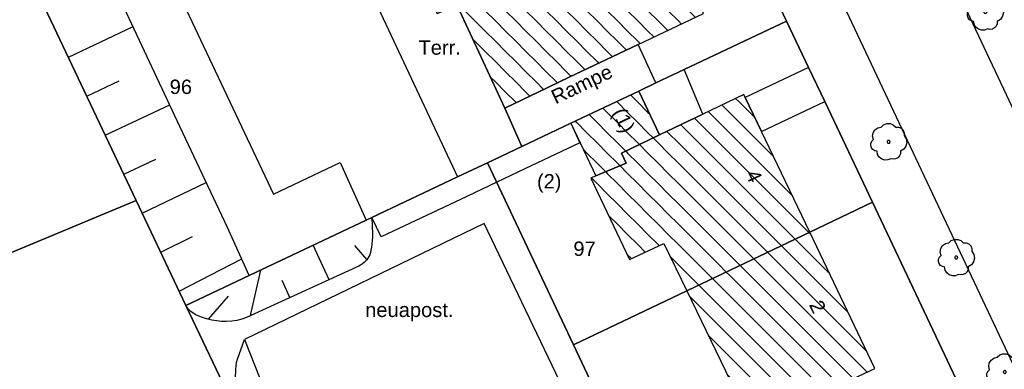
# Model space of a CAD drawing. Extents: x 32394465 to 32399599, y 5706239 to 5708675.
# Tile 27 of 40: x 32395072 to 32395140, y 5706799 to 5706823. Entities that reach past the tile are written whole.
import ezdxf
from ezdxf.enums import TextEntityAlignment as Align

# ---------------------------------------------------------------- set-up
doc = ezdxf.new("R2010")
doc.units = 0
doc.linetypes.add('LT00000', pattern=[0])
for name, color, linetype, lineweight in [('Baumstandorte', 250, 'LT00000', 18), ('BauwerkeSiedlung_Text', 250, 'LT00000', 18), ('BauwerkeSiedlung_Umring', 250, 'LT00000', 18), ('BauwerkeVerkehr_Umring', 250, 'LT00000', 18), ('Flurstueck_Umring', 250, 'LT00000', 18), ('Flurstuecksnummer', 250, 'LT00000', 18), ('Gebaeude_Fuellung', 250, 'LT00000', 18), ('Gebaeude_Text', 250, 'LT00000', 18), ('Gebaeude_Umring', 250, 'LT00000', 18), ('GebaeudeHausnummer', 250, 'LT00000', 18), ('GebaeudePseudonummer', 250, 'LT00000', 18), ('NutzungSiedlung_Umring', 250, 'LT00000', 18), ('NutzungVerkehr_Umring', 250, 'LT00000', 18), ('ReliefBoeschungSchraffen', 250, 'LT00000', 18), ('ReliefBoeschungskante', 250, 'LT00000', 18)]:
    doc.layers.add(name, color=color, linetype=linetype, lineweight=lineweight)
doc.styles.add('TS100', font='arial.ttf', dxfattribs={"height": 0.2})
pattern_1 = [(-45, (0, 0), (0.707106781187, 0.707106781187), [1])]

# ---------------------------------------------------------------- blocks, each defined once
blk = doc.blocks.new('SYMB1123')
at = {"color": 250, "linetype": 'ByBlock', "lineweight": -3, "flags": 128}
for points in [[(-0.424, 0.059), (-0.446, 0.153), (-0.431, 0.248), (-0.381, 0.33), (-0.303, 0.387), (-0.21, 0.409)], [(-0.424, 0.059), (-0.446, 0.153), (-0.431, 0.248), (-0.381, 0.33), (-0.303, 0.387), (-0.21, 0.409)], [(-0.21, 0.409), (-0.141, 0.473), (-0.053, 0.506), (0.04, 0.506), (0.127, 0.473), (0.196, 0.409)], [(-0.21, 0.409), (-0.141, 0.473), (-0.053, 0.506), (0.04, 0.506), (0.127, 0.473), (0.196, 0.409)], [(0.196, 0.409), (0.275, 0.41), (0.348, 0.38), (0.404, 0.325), (0.434, 0.252), (0.433, 0.173)], [(0.196, 0.409), (0.275, 0.41), (0.348, 0.38), (0.404, 0.325), (0.434, 0.252), (0.433, 0.173)], [(-0.323, -0.263), (-0.385, -0.251), (-0.439, -0.218), (-0.478, -0.168), (-0.497, -0.108), (-0.494, -0.044), (-0.468, 0.014), (-0.424, 0.059)], [(-0.323, -0.263), (-0.385, -0.251), (-0.439, -0.218), (-0.478, -0.168), (-0.497, -0.108), (-0.494, -0.044), (-0.468, 0.014), (-0.424, 0.059)], [(0.433, 0.173), (0.488, 0.084), (0.505, -0.019), (0.481, -0.121), (0.42, -0.207), (0.332, -0.263)], [(0.433, 0.173), (0.488, 0.084), (0.505, -0.019), (0.481, -0.121), (0.42, -0.207), (0.332, -0.263)], [(0.061, -0.47), (-0.02, -0.505), (-0.109, -0.508), (-0.193, -0.481), (-0.262, -0.426), (-0.307, -0.35), (-0.323, -0.263)], [(0.061, -0.47), (-0.02, -0.505), (-0.109, -0.508), (-0.193, -0.481), (-0.262, -0.426), (-0.307, -0.35), (-0.323, -0.263)], [(0.332, -0.263), (0.329, -0.331), (0.302, -0.394), (0.256, -0.444), (0.195, -0.476), (0.128, -0.485), (0.061, -0.47)], [(0.332, -0.263), (0.329, -0.331), (0.302, -0.394), (0.256, -0.444), (0.195, -0.476), (0.128, -0.485), (0.061, -0.47)]]:
    blk.add_lwpolyline(points, dxfattribs=at)
at = {"color": 250, "linetype": 'ByBlock', "lineweight": 18, "flags": 128}
for points in [[(-0.424, 0.059), (-0.446, 0.153), (-0.431, 0.248), (-0.381, 0.33), (-0.303, 0.387), (-0.21, 0.409)], [(-0.21, 0.409), (-0.141, 0.473), (-0.053, 0.506), (0.04, 0.506), (0.127, 0.473), (0.196, 0.409)], [(0.196, 0.409), (0.275, 0.41), (0.348, 0.38), (0.404, 0.325), (0.434, 0.252), (0.433, 0.173)], [(-0.323, -0.263), (-0.385, -0.251), (-0.439, -0.218), (-0.478, -0.168), (-0.497, -0.108), (-0.494, -0.044), (-0.468, 0.014), (-0.424, 0.059)], [(0.433, 0.173), (0.488, 0.084), (0.505, -0.019), (0.481, -0.121), (0.42, -0.207), (0.332, -0.263)], [(0.061, -0.47), (-0.02, -0.505), (-0.109, -0.508), (-0.193, -0.481), (-0.262, -0.426), (-0.307, -0.35), (-0.323, -0.263)], [(0.332, -0.263), (0.329, -0.331), (0.302, -0.394), (0.256, -0.444), (0.195, -0.476), (0.128, -0.485), (0.061, -0.47)]]:
    blk.add_lwpolyline(points, dxfattribs=at)
at = {"color": 250, "linetype": 'ByBlock', "lineweight": -3, "flags": 128}
blk.add_lwpolyline([(0.04, 0), (0.038, 0.014), (0.031, 0.026), (0.02, 0.035), (0.007, 0.039), (-0.007, 0.039), (-0.02, 0.035), (-0.031, 0.026), (-0.038, 0.014), (-0.04, 0), (-0.038, -0.014), (-0.031, -0.026), (-0.02, -0.035), (-0.007, -0.039), (0.007, -0.039), (0.02, -0.035), (0.031, -0.026), (0.038, -0.014), (0.04, 0)], close=True, dxfattribs=at)
blk.add_lwpolyline([(0.04, 0), (0.038, 0.014), (0.031, 0.026), (0.02, 0.035), (0.007, 0.039), (-0.007, 0.039), (-0.02, 0.035), (-0.031, 0.026), (-0.038, 0.014), (-0.04, 0), (-0.038, -0.014), (-0.031, -0.026), (-0.02, -0.035), (-0.007, -0.039), (0.007, -0.039), (0.02, -0.035), (0.031, -0.026), (0.038, -0.014), (0.04, 0)], close=True, dxfattribs=at)
at = {"color": 250, "linetype": 'ByBlock', "lineweight": 18, "flags": 128}
blk.add_lwpolyline([(0.04, 0), (0.038, 0.014), (0.031, 0.026), (0.02, 0.035), (0.007, 0.039), (-0.007, 0.039), (-0.02, 0.035), (-0.031, 0.026), (-0.038, 0.014), (-0.04, 0), (-0.038, -0.014), (-0.031, -0.026), (-0.02, -0.035), (-0.007, -0.039), (0.007, -0.039), (0.02, -0.035), (0.031, -0.026), (0.038, -0.014), (0.04, 0)], close=True, dxfattribs=at)

msp = doc.modelspace()

# ---------------------------------------------------------------- hatches: boundary and pattern name
at = {"layer": 'Gebaeude_Fuellung', "linetype": 'Continuous', "lineweight": 25}
h = msp.add_hatch(dxfattribs=at)
h.set_pattern_fill('LT_0', color=255, angle=-45, style=0, pattern_type=2)
h.set_pattern_definition(pattern_1)
h.paths.add_polyline_path([(32395115.03, 5706821.716), (32395110.25, 5706819.441), (32395108.093, 5706818.414), (32395106.974, 5706817.882), (32395105.771, 5706817.308), (32395102.449, 5706824.426), (32395101.068, 5706823.873), (32395100.032, 5706826.03), (32395101.348, 5706826.658), (32395098.159, 5706833.68), (32395111.873, 5706840.147), (32395115.051, 5706833.405), (32395115.49, 5706833.611), (32395116.829, 5706830.744), (32395116.399, 5706830.541), (32395119.572, 5706823.88)])
h = msp.add_hatch(dxfattribs=at)
h.set_pattern_fill('LT_0', color=255, angle=-45, style=0, pattern_type=2)
h.set_pattern_definition(pattern_1)
h.paths.add_polyline_path([(32395113.885, 5706814.175), (32395114.198, 5706813.463), (32395112.089, 5706812.582), (32395110.349, 5706816.243), (32395115.072, 5706818.481), (32395116.523, 5706815.437)])
h = msp.add_hatch(dxfattribs=at)
h.set_pattern_fill('LT_0', color=255, angle=-45, style=0, pattern_type=2)
h.set_pattern_definition(pattern_1)
h.paths.add_polyline_path([(32395122.479, 5706818.042), (32395122.377, 5706818.254), (32395119.523, 5706816.884), (32395116.523, 5706815.437), (32395113.885, 5706814.175), (32395114.198, 5706813.463), (32395112.089, 5706812.582), (32395111.754, 5706812.432), (32395114.429, 5706806.774), (32395116.83, 5706807.892), (32395118.418, 5706804.594), (32395126.955, 5706808.676), (32395123.611, 5706815.672)])
h = msp.add_hatch(dxfattribs=at)
h.set_pattern_fill('LT_0', color=255, angle=-45, style=0, pattern_type=2)
h.set_pattern_definition(pattern_1)
h.paths.add_polyline_path([(32395127.203, 5706797.17), (32395122.959, 5706795.168), (32395122.786, 5706795.526), (32395118.418, 5706804.594), (32395126.955, 5706808.676), (32395131.486, 5706799.199)])

# ---------------------------------------------------------------- linework, layer by layer
at = {"layer": 'BauwerkeSiedlung_Umring', "color": 255, "lineweight": 25, "flags": 128}
for points in [[(32395100.032, 5706826.03), (32395101.348, 5706826.658), (32395098.159, 5706833.68), (32395093.581, 5706831.517), (32395102.49, 5706812.52), (32395104.571, 5706813.506), (32395106.95, 5706814.633), (32395105.771, 5706817.308), (32395102.449, 5706824.426), (32395101.068, 5706823.873), (32395100.032, 5706826.03)], [(32395110.349, 5706816.243), (32395115.072, 5706818.481), (32395116.266, 5706819.047), (32395115.03, 5706821.716), (32395110.25, 5706819.441), (32395108.093, 5706818.414), (32395106.974, 5706817.882), (32395105.771, 5706817.308), (32395106.95, 5706814.633), (32395110.349, 5706816.243)], [(32395119.523, 5706816.884), (32395118.234, 5706819.979), (32395116.266, 5706819.047), (32395115.072, 5706818.481), (32395116.523, 5706815.437), (32395119.523, 5706816.884)], [(32395128.004, 5706817.753), (32395126.88, 5706820.127), (32395122.479, 5706818.042), (32395123.611, 5706815.672), (32395128.004, 5706817.753)], [(32395096.528, 5706809.696), (32395102.49, 5706812.52), (32395104.571, 5706813.506), (32395106.95, 5706814.633), (32395110.349, 5706816.243), (32395110.9911, 5706814.8874), (32395107.5921, 5706813.2774), (32395105.2132, 5706812.1504), (32395103.1322, 5706811.1644), (32395097.1701, 5706808.3404), (32395096.528, 5706809.696)]]:
    msp.add_lwpolyline(points, close=True, dxfattribs=at)
at = {"layer": 'BauwerkeVerkehr_Umring', "color": 255, "lineweight": 25, "flags": 128}
for points in [[(32395150.476, 5706797.343), (32395080.776, 5706945.225), (32395076.915, 5706952.982), (32395070.56, 5706966.247), (32395066.433, 5706974.938), (32395060.429, 5706987.642), (32395055.005, 5706999.141), (32395047.284, 5707015.838), (32395040.095, 5707031.567), (32395036.922, 5707038.177), (32395036.662, 5707038.72), (32395036.482, 5707039.125), (32395036.335, 5707039.495), (32395036.22, 5707039.841), (32395036.11, 5707040.256), (32395036.029, 5707040.688), (32395035.977, 5707041.139), (32395035.951, 5707041.603), (32395035.949, 5707041.932), (32395035.963, 5707042.271), (32395035.988, 5707042.619), (32395036.027, 5707042.979), (32395036.102, 5707043.485), (32395036.199, 5707043.978), (32395036.322, 5707044.476), (32395036.47, 5707044.963), (32395036.642, 5707045.439), (32395036.837, 5707045.903), (32395037.095, 5707046.428), (32395037.379, 5707046.917), (32395037.529, 5707047.147), (32395037.685, 5707047.368), (32395037.847, 5707047.578), (32395038.015, 5707047.779), (32395040.593, 5707050.686), (32395050.961, 5707062.256), (32395058.964, 5707071.123), (32395061.049, 5707073.464), (32395062.9, 5707075.575), (32395064.702, 5707077.669), (32395066.633, 5707079.947), (32395068.744, 5707082.471), (32395071.327, 5707085.593), (32395073.433, 5707088.153), (32395075.091, 5707090.191), (32395076.58, 5707092.047), (32395077.938, 5707093.77), (32395079.128, 5707095.308), (32395082.04, 5707099.104), (32395083.659, 5707101.196), (32395084.543, 5707102.353), (32395085.368, 5707103.459), (32395086.098, 5707104.47), (32395087.73, 5707106.772), (32395087.989, 5707107.124), (32395088.255, 5707107.457), (32395088.526, 5707107.77), (32395088.802, 5707108.063), (32395089.084, 5707108.336), (32395089.372, 5707108.59), (32395089.665, 5707108.823), (32395089.962, 5707109.037), (32395090.367, 5707109.291), (32395090.788, 5707109.515), (32395091.221, 5707109.707), (32395091.664, 5707109.866), (32395092.055, 5707109.976), (32395092.448, 5707110.061), (32395092.703, 5707110.101), (32395092.964, 5707110.132), (32395093.231, 5707110.153), (32395093.503, 5707110.164), (32395093.858, 5707110.165), (32395094.225, 5707110.15), (32395094.606, 5707110.119), (32395095.001, 5707110.073), (32395095.358, 5707110.019), (32395095.709, 5707109.956), (32395096.053, 5707109.883), (32395096.389, 5707109.799), (32395096.72, 5707109.706), (32395097.043, 5707109.603), (32395097.359, 5707109.489), (32395097.668, 5707109.366), (32395098.015, 5707109.211), (32395098.307, 5707109.056), (32395098.56, 5707108.892), (32395098.781, 5707108.718), (32395127.868, 5707083.072), (32395128.769, 5707082.26), (32395129.667, 5707081.418), (32395130.563, 5707080.543), (32395131.456, 5707079.635), (32395132.35, 5707078.694), (32395133.244, 5707077.716), (32395134.142, 5707076.701), (32395135.046, 5707075.644), (32395135.945, 5707074.561), (32395136.857, 5707073.43), (32395137.784, 5707072.247), (32395138.731, 5707071.005), (32395139.702, 5707069.703), (32395140.714, 5707068.316), (32395141.783, 5707066.822), (32395142.95, 5707065.165), (32395143.994, 5707063.663), (32395144.962, 5707062.253), (32395145.872, 5707060.906), (32395146.734, 5707059.611), (32395147.556, 5707058.352), (32395148.341, 5707057.126), (32395149.092, 5707055.927), (32395149.812, 5707054.752), (32395150.51, 5707053.587), (32395151.179, 5707052.44), (32395151.823, 5707051.307), (32395152.441, 5707050.188), (32395153.036, 5707049.079), (32395153.606, 5707047.981), (32395154.154, 5707046.891), (32395154.68, 5707045.808), (32395160.809, 5707032.958), (32395237.242, 5706862.231)], [(32394976.208, 5706988.844), (32394981.347, 5706993.229), (32394984.726, 5706996.147), (32394986.303, 5706997.529), (32394987.783, 5706998.842), (32394989.187, 5707000.104), (32394990.529, 5707001.326), (32394991.792, 5707002.494), (32394993.084, 5707003.705), (32394994.409, 5707004.963), (32394995.777, 5707006.278), (32394997.188, 5707007.648), (32394998.667, 5707009.099), (32395001.948, 5707012.361), (32395009.808, 5707020.264), (32395011.85, 5707022.301), (32395013.681, 5707024.11), (32395022.266, 5707032.539), (32395022.557, 5707032.817), (32395022.836, 5707033.066), (32395023.107, 5707033.29), (32395023.373, 5707033.494), (32395023.638, 5707033.677), (32395023.902, 5707033.839), (32395024.165, 5707033.983), (32395024.429, 5707034.109), (32395024.752, 5707034.237), (32395025.088, 5707034.344), (32395025.431, 5707034.427), (32395025.781, 5707034.486), (32395026.134, 5707034.521), (32395026.485, 5707034.531), (32395026.833, 5707034.518), (32395027.174, 5707034.479), (32395027.684, 5707034.402), (32395028.056, 5707034.332), (32395028.422, 5707034.233), (32395028.781, 5707034.108), (32395029.128, 5707033.958), (32395029.458, 5707033.783), (32395029.77, 5707033.587), (32395030.06, 5707033.371), (32395030.326, 5707033.136), (32395030.471, 5707032.989), (32395030.61, 5707032.834), (32395030.871, 5707032.497), (32395031.108, 5707032.129), (32395031.317, 5707031.732), (32395055.45, 5706980.786), (32395068.332, 5706953.759), (32395144.559, 5706792.087)], [(32395051.337, 5706741.361), (32395067.886, 5706747.222), (32395089.862, 5706755.806), (32395102.346, 5706760.624), (32395101.384, 5706763.069), (32395103.853, 5706768.097), (32395096.327, 5706787.586), (32395096.265, 5706787.784), (32395096.227, 5706787.995), (32395096.213, 5706788.213), (32395096.224, 5706788.432), (32395096.258, 5706788.642), (32395096.318, 5706788.842), (32395096.398, 5706789.025), (32395096.499, 5706789.188), (32395096.582, 5706789.289), (32395096.678, 5706789.386), (32395096.787, 5706789.478), (32395096.909, 5706789.564), (32395097.046, 5706789.646), (32395097.198, 5706789.725), (32395097.562, 5706789.879), (32395111.144, 5706795.053), (32395104.333, 5706809.282), (32395087.671, 5706801.199)]]:
    msp.add_lwpolyline(points, dxfattribs=at)
at = {"layer": 'Flurstueck_Umring', "color": 8, "lineweight": 25, "flags": 128}
for points in [[(32395044.243, 5707041.532), (32395043.977, 5707042.233), (32395043.818, 5707042.966), (32395043.769, 5707043.714), (32395043.833, 5707044.461), (32395044.007, 5707045.19), (32395044.287, 5707045.885), (32395044.668, 5707046.531), (32395045.141, 5707047.113), (32395027.392, 5707029.526), (32395015.112, 5707017.358), (32395015.594, 5707017.76), (32395016.123, 5707018.098), (32395016.69, 5707018.368), (32395017.286, 5707018.565), (32395017.903, 5707018.685), (32395018.529, 5707018.727), (32395019.156, 5707018.69), (32395019.773, 5707018.574), (32395020.371, 5707018.382), (32395020.94, 5707018.117), (32395021.472, 5707017.782), (32395021.957, 5707017.384), (32395029.545, 5707010.305), (32395033.014, 5707007.07), (32395041.059, 5706997.507), (32395047.838, 5706987.066), (32395049.982, 5706982.54), (32395056.881, 5706967.965), (32395063.825, 5706953.301), (32395065.546, 5706949.665), (32395068.934, 5706942.511), (32395076.631, 5706926.253), (32395082.61, 5706913.623), (32395088.595, 5706900.985), (32395094.577, 5706888.35), (32395101.418, 5706873.901), (32395109.074, 5706857.731), (32395115.093, 5706845.02), (32395123.913, 5706826.393), (32395125.353, 5706823.351), (32395126.88, 5706820.127), (32395128.004, 5706817.753), (32395131.315, 5706810.761), (32395137.328, 5706798.062), (32395140.788, 5706790.755), (32395142.392, 5706787.368), (32395145.279, 5706781.271), (32395145.916, 5706779.925), (32395146.709, 5706778.251), (32395150.808, 5706779.859), (32395149.723, 5706779.824), (32395148.755, 5706780.313), (32395148.123, 5706781.179), (32395147.269, 5706783), (32395147.317, 5706783.961), (32395160.098, 5706790.963), (32395162.011, 5706786.947), (32395162.248, 5706785.829), (32395161.916, 5706784.732), (32395161.084, 5706783.89), (32395165.436, 5706785.177), (32395151.118, 5706815.462), (32395144.924, 5706828.563), (32395141.862, 5706835.041), (32395138.714, 5706841.7), (32395131.672, 5706856.596), (32395124.612, 5706871.529), (32395116.929, 5706887.781), (32395111.544, 5706899.173), (32395110.101, 5706902.225), (32395102.836, 5706917.592), (32395100.503, 5706922.524), (32395099.132, 5706925.423), (32395097.644, 5706928.572), (32395095.576, 5706932.949), (32395086.616, 5706951.901), (32395082.858, 5706959.847), (32395081.185, 5706963.388), (32395079.415, 5706967.13), (32395075.327, 5706975.778), (32395068.273, 5706990.701), (32395063.911, 5706999.927), (32395062.398, 5707003.125), (32395062.21, 5707003.523), (32395060.884, 5707006.331), (32395056.176, 5707016.29), (32395044.243, 5707041.532)], [(32395073.361, 5706825.229), (32395080.155, 5706810.872), (32395083.608, 5706803.575), (32395088.014, 5706805.662), (32395096.126, 5706809.505), (32395096.528, 5706809.696), (32395102.49, 5706812.52), (32395104.571, 5706813.506), (32395106.95, 5706814.633), (32395110.349, 5706816.243), (32395115.072, 5706818.481), (32395116.266, 5706819.047), (32395118.234, 5706819.979), (32395125.353, 5706823.351), (32395123.913, 5706826.393), (32395115.093, 5706845.02), (32395093.881, 5706834.961), (32395086.969, 5706831.683), (32395073.361, 5706825.229)], [(32395017.321, 5706817.314), (32395019.026, 5706813.273), (32395020.336, 5706810.168), (32395022.608, 5706804.782), (32395024.19, 5706801.032), (32395027.397, 5706793.431), (32395029.023, 5706789.577), (32395039.399, 5706793.898), (32395044.457, 5706796.005), (32395080.155, 5706810.872), (32395073.361, 5706825.229), (32395067.332, 5706837.969), (32395067.161, 5706838.33), (32395064.538, 5706837.224), (32395017.321, 5706817.314)], [(32395110.543, 5706800.829), (32395118.418, 5706804.594), (32395126.955, 5706808.676), (32395131.315, 5706810.761), (32395128.004, 5706817.753), (32395126.88, 5706820.127), (32395125.353, 5706823.351), (32395118.234, 5706819.979), (32395116.266, 5706819.047), (32395115.072, 5706818.481), (32395110.349, 5706816.243), (32395106.95, 5706814.633), (32395104.571, 5706813.506), (32395110.543, 5706800.829)], [(32395087.633, 5706795.07), (32395092.897, 5706783.948), (32395100.112, 5706768.703), (32395103.667, 5706761.191), (32395125.178, 5706769.76), (32395121.588, 5706777.385), (32395116.511, 5706788.16), (32395110.543, 5706800.829), (32395104.571, 5706813.506), (32395102.49, 5706812.52), (32395096.528, 5706809.696), (32395096.126, 5706809.505), (32395088.014, 5706805.662), (32395083.608, 5706803.575), (32395087.112, 5706796.172), (32395087.633, 5706795.07)], [(32395029.023, 5706789.577), (32395030.644, 5706785.734), (32395032.122, 5706782.232), (32395032.742, 5706780.773), (32395035.108, 5706775.194), (32395050.276, 5706780.933), (32395068.955, 5706788.001), (32395087.633, 5706795.07), (32395087.112, 5706796.172), (32395083.608, 5706803.575), (32395080.155, 5706810.872), (32395044.457, 5706796.005), (32395039.399, 5706793.898), (32395029.023, 5706789.577)], [(32395110.543, 5706800.829), (32395116.511, 5706788.16), (32395123.262, 5706791.371), (32395128.72, 5706793.967), (32395137.328, 5706798.062), (32395131.315, 5706810.761), (32395126.955, 5706808.676), (32395118.418, 5706804.594), (32395110.543, 5706800.829)]]:
    msp.add_lwpolyline(points, close=True, dxfattribs=at)
at = {"layer": 'Gebaeude_Umring', "color": 255, "lineweight": 25, "flags": 128}
for points in [[(32395101.348, 5706826.658), (32395100.032, 5706826.03), (32395101.068, 5706823.873), (32395102.449, 5706824.426), (32395105.771, 5706817.308), (32395106.974, 5706817.882), (32395108.093, 5706818.414), (32395110.25, 5706819.441), (32395115.03, 5706821.716), (32395119.572, 5706823.88), (32395116.399, 5706830.541), (32395116.829, 5706830.744), (32395115.49, 5706833.611), (32395115.051, 5706833.405), (32395111.873, 5706840.147), (32395098.159, 5706833.68), (32395101.348, 5706826.658)], [(32395100.032, 5706826.03), (32395101.348, 5706826.658), (32395098.159, 5706833.68), (32395082.609, 5706826.344), (32395089.691, 5706811.321), (32395094.331, 5706813.511), (32395096.126, 5706809.505), (32395096.528, 5706809.696), (32395102.49, 5706812.52), (32395104.571, 5706813.506), (32395106.95, 5706814.633), (32395105.771, 5706817.308), (32395102.449, 5706824.426), (32395101.068, 5706823.873), (32395100.032, 5706826.03)], [(32395116.523, 5706815.437), (32395115.072, 5706818.481), (32395110.349, 5706816.243), (32395112.089, 5706812.582), (32395114.198, 5706813.463), (32395113.885, 5706814.175), (32395116.523, 5706815.437)], [(32395111.754, 5706812.432), (32395114.429, 5706806.774), (32395116.83, 5706807.892), (32395118.418, 5706804.594), (32395126.955, 5706808.676), (32395123.611, 5706815.672), (32395122.479, 5706818.042), (32395122.377, 5706818.254), (32395119.523, 5706816.884), (32395116.523, 5706815.437), (32395113.885, 5706814.175), (32395114.198, 5706813.463), (32395112.089, 5706812.582), (32395111.754, 5706812.432)], [(32395118.418, 5706804.594), (32395122.786, 5706795.526), (32395122.959, 5706795.168), (32395127.203, 5706797.17), (32395131.486, 5706799.199), (32395126.955, 5706808.676), (32395118.418, 5706804.594)]]:
    msp.add_lwpolyline(points, close=True, dxfattribs=at)
at = {"layer": 'NutzungSiedlung_Umring', "color": 255, "lineweight": 25, "flags": 128}
for points in [[(32395046.439, 5706882.115), (32395040.869, 5706893.886), (32395035.724, 5706904.759), (32395034.89, 5706906.52), (32395039.335, 5706908.621), (32395050.98, 5706914.126), (32395076.631, 5706926.253), (32395068.934, 5706942.511), (32395065.546, 5706949.665), (32395063.825, 5706953.301), (32395061.546, 5706952.237), (32395060.345, 5706951.676), (32395059.711, 5706951.38), (32395059.187, 5706951.135), (32395047.851, 5706945.844), (32395022.896, 5706934.197), (32395021.991, 5706933.774), (32395025.38, 5706926.615), (32395027.133, 5706922.91), (32395026.216, 5706922.522), (32394994.488, 5706909.084), (32394988.454, 5706906.528), (32394985.223, 5706905.16), (32394981.037, 5706903.387), (32394983.613, 5706897.271), (32394985.253, 5706893.376), (32394988.809, 5706884.935), (32394998.523, 5706861.869), (32395005.088, 5706846.308), (32395006.651, 5706842.603), (32395007.076, 5706841.596), (32395009.508, 5706835.832), (32395011.283, 5706831.624), (32395015.634, 5706821.313), (32395017.321, 5706817.314), (32395019.026, 5706813.273), (32395020.336, 5706810.168), (32395022.608, 5706804.782), (32395024.19, 5706801.032), (32395027.397, 5706793.431), (32395029.023, 5706789.577), (32395030.644, 5706785.734), (32395032.122, 5706782.232), (32395032.742, 5706780.773), (32395035.108, 5706775.194), (32395050.276, 5706780.933), (32395068.955, 5706788.001), (32395087.633, 5706795.07), (32395087.112, 5706796.172), (32395083.608, 5706803.575), (32395080.155, 5706810.872), (32395073.361, 5706825.229), (32395086.969, 5706831.683), (32395093.881, 5706834.961), (32395115.093, 5706845.02), (32395109.074, 5706857.731), (32395104.686, 5706855.654), (32395092.016, 5706849.655), (32395090.242, 5706848.815), (32395088.237, 5706847.866), (32395084.56, 5706846.125), (32395067.332, 5706837.969), (32395067.161, 5706838.33), (32395064.857, 5706843.198), (32395060.601, 5706852.191), (32395059.69, 5706854.116), (32395101.418, 5706873.901), (32395094.577, 5706888.35), (32395088.595, 5706900.985), (32395069.462, 5706891.959), (32395064.381, 5706889.562), (32395046.833, 5706881.284), (32395046.439, 5706882.115)], [(32395073.361, 5706825.229), (32395080.155, 5706810.872), (32395083.608, 5706803.575), (32395088.014, 5706805.662), (32395096.126, 5706809.505), (32395096.528, 5706809.696), (32395102.49, 5706812.52), (32395104.571, 5706813.506), (32395106.95, 5706814.633), (32395110.349, 5706816.243), (32395115.072, 5706818.481), (32395116.266, 5706819.047), (32395118.234, 5706819.979), (32395125.353, 5706823.351), (32395123.913, 5706826.393), (32395115.093, 5706845.02), (32395093.881, 5706834.961), (32395086.969, 5706831.683), (32395073.361, 5706825.229)], [(32395123.262, 5706791.371), (32395128.72, 5706793.967), (32395137.328, 5706798.062), (32395131.315, 5706810.761), (32395128.004, 5706817.753), (32395126.88, 5706820.127), (32395125.353, 5706823.351), (32395118.234, 5706819.979), (32395116.266, 5706819.047), (32395115.072, 5706818.481), (32395110.349, 5706816.243), (32395106.95, 5706814.633), (32395104.571, 5706813.506), (32395110.543, 5706800.829), (32395116.511, 5706788.16), (32395123.262, 5706791.371)], [(32395087.633, 5706795.07), (32395092.897, 5706783.948), (32395100.112, 5706768.703), (32395103.667, 5706761.191), (32395125.178, 5706769.76), (32395121.588, 5706777.385), (32395116.511, 5706788.16), (32395110.543, 5706800.829), (32395104.571, 5706813.506), (32395102.49, 5706812.52), (32395096.528, 5706809.696), (32395096.126, 5706809.505), (32395088.014, 5706805.662), (32395083.608, 5706803.575), (32395087.112, 5706796.172), (32395087.633, 5706795.07)]]:
    msp.add_lwpolyline(points, close=True, dxfattribs=at)
at = {"layer": 'NutzungVerkehr_Umring', "color": 255, "lineweight": 25, "flags": 128}
msp.add_lwpolyline([(32395151.118, 5706815.462), (32395144.924, 5706828.563), (32395141.862, 5706835.041), (32395138.714, 5706841.7), (32395131.672, 5706856.596), (32395124.612, 5706871.529), (32395116.929, 5706887.781), (32395111.544, 5706899.173), (32395110.101, 5706902.225), (32395102.836, 5706917.592), (32395100.503, 5706922.524), (32395099.132, 5706925.423), (32395097.644, 5706928.572), (32395095.576, 5706932.949), (32395086.616, 5706951.901), (32395082.858, 5706959.847), (32395081.185, 5706963.388), (32395079.415, 5706967.13), (32395075.327, 5706975.778), (32395068.273, 5706990.701), (32395063.911, 5706999.927), (32395062.398, 5707003.125), (32395062.21, 5707003.523), (32395060.884, 5707006.331), (32395056.176, 5707016.29), (32395044.243, 5707041.532), (32395043.977, 5707042.233), (32395043.818, 5707042.966), (32395043.769, 5707043.714), (32395043.833, 5707044.461), (32395044.007, 5707045.19), (32395044.287, 5707045.885), (32395044.668, 5707046.531), (32395045.141, 5707047.113), (32395027.392, 5707029.526), (32395041.743, 5706999.551), (32395042.949, 5706997.086), (32395047.838, 5706987.066), (32395049.982, 5706982.54), (32395056.881, 5706967.965), (32395063.825, 5706953.301), (32395065.546, 5706949.665), (32395068.934, 5706942.511), (32395076.631, 5706926.253), (32395082.61, 5706913.623), (32395088.595, 5706900.985), (32395094.577, 5706888.35), (32395101.418, 5706873.901), (32395109.074, 5706857.731), (32395115.093, 5706845.02), (32395123.913, 5706826.393), (32395125.353, 5706823.351), (32395126.88, 5706820.127), (32395128.004, 5706817.753), (32395131.315, 5706810.761), (32395137.328, 5706798.062), (32395140.788, 5706790.755), (32395138.142, 5706789.48), (32395142.624, 5706780.037), (32395145.279, 5706781.271), (32395145.916, 5706779.925), (32395145.882, 5706778.878), (32395145.312, 5706778.127), (32395143.154, 5706776.856), (32395146.709, 5706778.251), (32395150.808, 5706779.859), (32395149.723, 5706779.824), (32395148.755, 5706780.313), (32395148.123, 5706781.179), (32395147.269, 5706783), (32395147.317, 5706783.961), (32395160.098, 5706790.963), (32395162.011, 5706786.947), (32395162.248, 5706785.829), (32395161.916, 5706784.732), (32395161.084, 5706783.89), (32395165.436, 5706785.177), (32395151.118, 5706815.462)], close=True, dxfattribs=at)
at = {"layer": 'ReliefBoeschungSchraffen', "color": 255, "lineweight": 25}
for p, q in [((32395075.4389, 5706820.838), (32395079.9371, 5706822.9667)), ((32395076.7221, 5706818.1263), (32395078.9653, 5706819.1879)), ((32395078.0053, 5706815.4146), (32395082.48, 5706817.5321)), ((32395079.2886, 5706812.7029), (32395081.5213, 5706813.7595)), ((32395080.5718, 5706809.9912), (32395085.0194, 5706812.1227)), ((32395081.855, 5706807.2795), (32395084.0592, 5706808.3772)), ((32395093.5589, 5706805.3658), (32395092.4557, 5706807.7662)), ((32395096.1859, 5706806.7692), (32395095.3389, 5706807.7501)), ((32395083.1382, 5706804.5678), (32395087.486, 5706806.8158)), ((32395088.1015, 5706802.8724), (32395088.8102, 5706806.0392)), ((32395090.8302, 5706804.1191), (32395090.3059, 5706805.3093)), ((32395085.1837, 5706802.6187), (32395086.5585, 5706804.2285))]:
    msp.add_line(p, q, dxfattribs=at)
at = {"layer": 'ReliefBoeschungskante', "color": 255, "lineweight": 25}
msp.add_line((32395087.671, 5706801.199), (32395096.113, 5706780.205), dxfattribs=at)
at = {"layer": 'ReliefBoeschungskante', "color": 255, "lineweight": 25, "flags": 128}
for points in [[(32395096.528, 5706809.696), (32395096.126, 5706809.505), (32395088.014, 5706805.662), (32395086.488, 5706808.997), (32395082.998, 5706816.425), (32395078.968, 5706825.038), (32395075.839, 5706831.561), (32395072.542, 5706838.356), (32395068.932, 5706846.057), (32395065.282, 5706853.666), (32395062.163, 5706860.255), (32395058.678, 5706867.682), (32395053.153, 5706879.419), (32395048.971, 5706888.2), (32395044.452, 5706897.616), (32395040.742, 5706905.674), (32395039.907, 5706907.42), (32395039.335, 5706908.621), (32395035.937, 5706915.81), (32395035.379, 5706916.944), (32395034.779, 5706918.107), (32395034.134, 5706919.304), (32395033.438, 5706920.546), (32395032.629, 5706921.943), (32395030.639, 5706925.319), (32395029.602, 5706927.104), (32395028.952, 5706928.177)], [(32395096.528, 5706809.696), (32395096.569, 5706808.54), (32395096.568, 5706808.324), (32395096.558, 5706808.101), (32395096.505, 5706807.625), (32395096.469, 5706807.419), (32395096.428, 5706807.251), (32395096.379, 5706807.104), (32395096.321, 5706806.973), (32395096.257, 5706806.865), (32395096.179, 5706806.76), (32395096.089, 5706806.66), (32395095.987, 5706806.564), (32395095.872, 5706806.472), (32395095.748, 5706806.387), (32395095.613, 5706806.309), (32395095.47, 5706806.239), (32395087.816, 5706802.742), (32395087.498, 5706802.62), (32395087.154, 5706802.53), (32395086.791, 5706802.474), (32395086.415, 5706802.454), (32395086.088, 5706802.463), (32395085.755, 5706802.499), (32395085.41, 5706802.562), (32395085.043, 5706802.654), (32395084.759, 5706802.741), (32395084.511, 5706802.833), (32395084.295, 5706802.933), (32395084.107, 5706803.041), (32395083.942, 5706803.158), (32395083.806, 5706803.287), (32395083.694, 5706803.426), (32395083.608, 5706803.575), (32395080.155, 5706810.872), (32395073.361, 5706825.229), (32395067.332, 5706837.969), (32395067.161, 5706838.33), (32395064.857, 5706843.198), (32395060.601, 5706852.191), (32395059.69, 5706854.116), (32395053.652, 5706866.874), (32395052.849, 5706868.571), (32395046.833, 5706881.284), (32395046.439, 5706882.115), (32395040.869, 5706893.886), (32395035.724, 5706904.759), (32395034.89, 5706906.52), (32395027.154, 5706922.865), (32395027.133, 5706922.91)], [(32395096.113, 5706780.205), (32395094.49, 5706782.006), (32395093.756, 5706782.767), (32395093.415, 5706783.153), (32395093.255, 5706783.358), (32395093.117, 5706783.557), (32395092.998, 5706783.753), (32395092.897, 5706783.948), (32395087.633, 5706795.07), (32395087.112, 5706796.172), (32395087.035, 5706796.363), (32395086.979, 5706796.565), (32395086.944, 5706796.78), (32395086.93, 5706797.013), (32395086.932, 5706797.218), (32395086.946, 5706797.447), (32395087.037, 5706798.23), (32395087.063, 5706798.529), (32395087.079, 5706799.122), (32395087.096, 5706799.362), (32395087.134, 5706799.613), (32395087.196, 5706799.835), (32395087.671, 5706801.199)]]:
    msp.add_lwpolyline(points, dxfattribs=at)

# ---------------------------------------------------------------- block references
at = {"layer": 'Baumstandorte', "color": 255, "xscale": 2.5, "yscale": 2.5, "zscale": 2.5}
for p in [(32395139.16, 5706823.99), (32395132.44, 5706814.96), (32395137.14, 5706806.91), (32395140.51, 5706798.95)]:
    msp.add_blockref('SYMB1123', p, dxfattribs=at)

# ---------------------------------------------------------------- texts
at = {"layer": 'BauwerkeSiedlung_Text', "color": 255, "lineweight": 25, "style": 'TS100'}
for s, width, p, p2 in [('Terr.', 0.998509, (32395099.7698, 5706821.014), (32395102.7142, 5706821.014)), ('(2)', 0.992431, (32395108.0058, 5706811.712), (32395109.7002, 5706811.712)), ('(2)', 0.992431, (32395108.0058, 5706811.712), (32395109.7002, 5706811.712))]:
    msp.add_text(s, height=1, dxfattribs=dict(at, width=width)).set_placement(p, p2, align=Align.FIT)
at = {"layer": 'BauwerkeSiedlung_Text', "color": 255, "lineweight": 25, "style": 'TS100', "width": 0.999243}
msp.add_text('Rampe', height=1, rotation=25.451711, dxfattribs=at).set_placement((32395109.2972, 5706817.5487), (32395113.3605, 5706819.4826), align=Align.FIT)
at = {"layer": 'Flurstuecksnummer', "color": 8, "lineweight": 25, "style": 'TS100', "width": 1.001073}
for s, p, p2 in [('96', (32395082.4782, 5706818.282), (32395084.0338, 5706818.282)), ('97', (32395110.5312, 5706807.024), (32395112.0868, 5706807.024))]:
    msp.add_text(s, height=1, dxfattribs=at).set_placement(p, p2, align=Align.FIT)
at = {"layer": 'Gebaeude_Text', "color": 255, "lineweight": 25, "style": 'TS100', "width": 1.000401}
msp.add_text('neuapost.', height=1, dxfattribs=at).set_placement((32395096.0626, 5706802.772), (32395102.2014, 5706802.772), align=Align.FIT)
at = {"layer": 'GebaeudeHausnummer', "color": 255, "lineweight": 25, "style": 'TS100', "width": 1.001073}
for s, rotation, p, p2 in [('4', 295.487998, (32395122.4632, 5706812.7176), (32395122.7979, 5706812.0156)), ('2', 295.616189, (32395126.8908, 5706803.6328), (32395127.227, 5706802.9315))]:
    msp.add_text(s, height=1, rotation=rotation, dxfattribs=at).set_placement(p, p2, align=Align.FIT)
at = {"layer": 'GebaeudePseudonummer', "color": 255, "lineweight": 25, "style": 'TS100', "width": 0.992431}
msp.add_text('(1)', height=1, rotation=295.616189, dxfattribs=at).set_placement((32395113.2176, 5706817.0051), (32395113.9502, 5706815.4772), align=Align.FIT)

doc.saveas('drawing.dxf')
